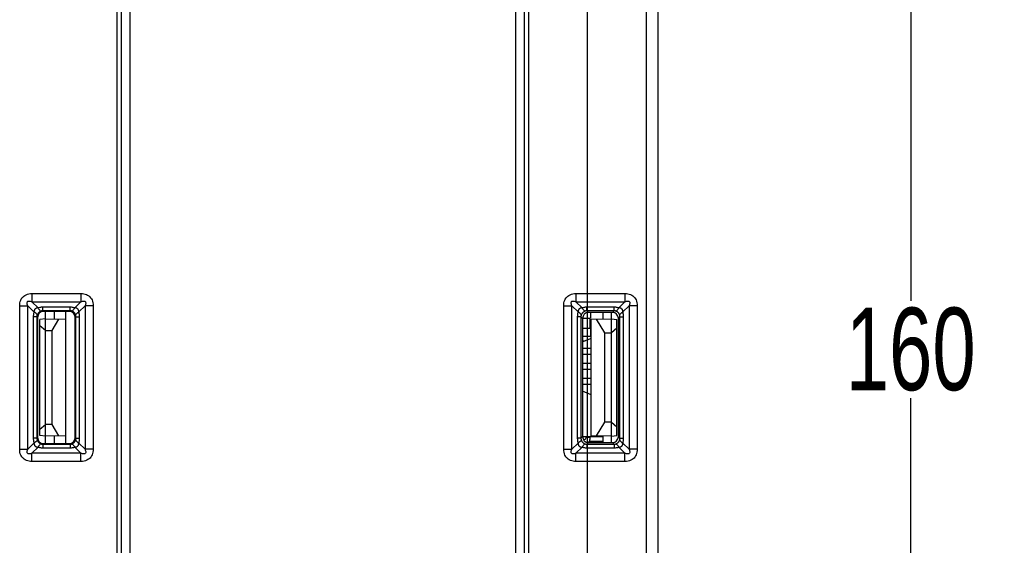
# Model space of a CAD drawing. Header units: millimetres. Extents: x -536 to 1170, y -857 to -283.
# Tile 36 of 39: x 941 to 1024, y -477 to -432. Entities that reach past the tile are written whole.
import ezdxf

# ---------------------------------------------------------------- set-up
doc = ezdxf.new("R2010")
doc.units = ezdxf.units.MM
doc.header["$LTSCALE"] = 30.734
doc.header["$PDMODE"] = 3
doc.header["$PDSIZE"] = 2
doc.layers.get('0').update_dxf_attribs({"linetype": 'CONTINUOUS'})
doc.layers.get('Defpoints').update_dxf_attribs({"linetype": 'CONTINUOUS'})
for name, color, linetype in [('02___PRT_ALL_AXES', 7, 'CONTINUOUS'), ('ECAD_02014631', 7, 'CONTINUOUS'), ('ECAD_04027737', 7, 'CONTINUOUS'), ('ECAD_04070001', 7, 'CONTINUOUS'), ('ECAD_05020001', 7, 'CONTINUOUS'), ('ECAD_05023009', 7, 'CONTINUOUS'), ('ECAD_05041002', 7, 'CONTINUOUS'), ('ECAD_05041022', 7, 'CONTINUOUS'), ('ECAD_06011011', 7, 'CONTINUOUS'), ('ECAD_10014069', 7, 'CONTINUOUS'), ('标注', 2, 'CONTINUOUS')]:
    doc.layers.add(name, color=color, linetype=linetype)
doc.styles.get("Standard").update_dxf_attribs({"font": 'txt', "width": 0.707})
doc.dimstyles.get("Standard").update_dxf_attribs({"dimtxt": 7, "dimasz": 4, "dimexe": 2, "dimexo": 0, "dimtad": 0, "dimtih": 1, "dimtoh": 1, "dimdec": 1, "dimdsep": 46, "dimtxsty": 'Standard', "dimcen": 0.09, "dimclrd": 256, "dimclre": 256, "dimclrt": 256, "dimadec": 0, "dimazin": 0, "dimtp": 0.01, "dimtm": 0.01, "dimtfac": 1, "dimtdec": 1, "dimtofl": 0, "dimtmove": 0, "dimatfit": 3, "dimfxl": 0, "dimtolj": 1, "dimarcsym": 0})

# ---------------------------------------------------------------- blocks, each defined once
blk = doc.blocks.new('*D40')
at = {"layer": 'Defpoints', "color": 0}
for p in [(944.994, -382.733), (988.996, -542.733), (1016.44, -542.733)]:
    blk.add_point(p, dxfattribs=at)
at = {"layer": '标注', "lineweight": -2}
for p, q in [((944.994, -382.733), (1018.44, -382.733)), ((1016.44, -386.733), (1016.44, -456.233)), ((1016.44, -538.733), (1016.44, -464.483)), ((988.996, -542.733), (1018.44, -542.733))]:
    blk.add_line(p, q, dxfattribs=at)
at = {"layer": '标注'}
for points in [[(1017.107, -386.733), (1015.773, -386.733), (1016.44, -382.733)], [(1015.773, -538.733), (1017.107, -538.733), (1016.44, -542.733)]]:
    blk.add_solid(points, dxfattribs=at)
at = {"layer": '标注', "color": 0, "insert": (1016.44, -460.358), "char_height": 7, "attachment_point": 5}
blk.add_mtext('\\A1;{\\A1;160}', dxfattribs=at)
blk = doc.blocks.new('*D41')
at = {"layer": 'Defpoints', "color": 0}
for p in [(944.994, -356.126), (944.994, -382.733), (988.996, -542.733)]:
    blk.add_point(p, dxfattribs=at)
at = {"layer": '标注', "lineweight": -2}
for p, q in [((944.994, -382.733), (944.994, -354.126)), ((988.996, -542.733), (988.996, -354.126)), ((948.994, -356.126), (962.246, -356.126)), ((984.996, -356.126), (971.744, -356.126))]:
    blk.add_line(p, q, dxfattribs=at)
at = {"layer": '标注'}
for points in [[(948.994, -355.46), (948.994, -356.793), (944.994, -356.126)], [(984.996, -356.793), (984.996, -355.46), (988.996, -356.126)]]:
    blk.add_solid(points, dxfattribs=at)
at = {"layer": '标注', "color": 0, "insert": (966.995, -356.126), "char_height": 7, "attachment_point": 5}
blk.add_mtext('\\A1;{\\A1;44}', dxfattribs=at)

msp = doc.modelspace()

# ---------------------------------------------------------------- linework, layer by layer
at = {"linetype": 'Continuous'}
for p, q in [((993.996, -546.233), (993.996, -377.733)), ((994.996, -547.433), (994.996, -378.033)), ((942.965, -468.334), (942.965, -457.132)), ((943.696, -457.133), (943.696, -457.777)), ((944.696, -468.332), (944.696, -457.134)), ((990.296, -457.214), (990.296, -457.777)), ((991.027, -468.253), (991.027, -457.213)), ((942.965, -457.764), (942.496, -457.806)), ((942.496, -467.66), (942.496, -457.806)), ((942.965, -457.764), (944.696, -457.794)), ((943.52, -458.75), (944.108, -457.784)), ((989.296, -457.794), (991.027, -457.764)), ((989.296, -467.672), (989.296, -457.794)), ((990.471, -458.95), (989.763, -457.786)), ((991.027, -457.764), (991.496, -457.806)), ((991.496, -467.66), (991.496, -457.806)), ((942.965, -458.746), (942.496, -458.336)), ((942.965, -458.746), (943.52, -458.75)), ((943.52, -466.716), (943.52, -458.75)), ((990.471, -458.95), (991.027, -458.946)), ((990.471, -466.516), (990.471, -458.95)), ((991.496, -458.536), (991.027, -458.946)), ((989.763, -467.68), (990.471, -466.516)), ((991.027, -466.52), (990.471, -466.516)), ((991.027, -466.52), (991.496, -466.93)), ((942.496, -467.13), (942.965, -466.72)), ((943.52, -466.716), (942.965, -466.72)), ((944.108, -467.682), (943.52, -466.716)), ((942.965, -467.702), (942.496, -467.66)), ((944.696, -467.672), (942.965, -467.702)), ((943.696, -467.689), (943.696, -468.333)), ((991.027, -467.702), (989.296, -467.672)), ((990.296, -467.689), (990.296, -468.252)), ((991.027, -467.702), (991.496, -467.66))]:
    msp.add_line(p, q, dxfattribs=at)
at = {"layer": '02___PRT_ALL_AXES', "linetype": 'Continuous'}
for p, q in [((949.046, -534.733), (949.046, -390.733)), ((983.996, -390.733), (983.996, -534.733)), ((949.418, -506.261), (949.418, -415.205)), ((950.164, -506.261), (950.164, -415.205)), ((982.878, -415.205), (982.878, -506.261)), ((983.623, -415.205), (983.623, -506.261)), ((941.813, -455.613), (945.978, -455.613)), ((941.813, -455.613), (941.813, -456.305)), ((945.978, -455.613), (945.978, -456.305)), ((988.013, -455.613), (992.178, -455.613)), ((988.013, -455.613), (988.013, -456.305)), ((992.178, -455.613), (992.178, -456.305)), ((941.813, -456.305), (945.978, -456.305)), ((942.335, -456.826), (941.813, -456.305)), ((945.978, -456.305), (945.456, -456.826)), ((988.013, -456.305), (992.178, -456.305)), ((988.535, -456.826), (988.013, -456.305)), ((992.178, -456.305), (991.656, -456.826)), ((940.776, -456.65), (941.468, -456.65)), ((940.776, -468.815), (940.776, -456.65)), ((941.468, -456.65), (941.989, -457.172)), ((941.468, -468.815), (941.468, -456.65)), ((945.053, -456.768), (942.738, -456.768)), ((942.738, -457.076), (942.738, -456.768)), ((945.053, -457.076), (942.738, -457.076)), ((942.738, -457.076), (942.794, -457.132)), ((944.995, -457.135), (942.794, -457.132)), ((945.053, -457.076), (944.995, -457.135)), ((945.053, -457.076), (945.053, -456.768)), ((945.802, -457.172), (946.324, -456.65)), ((947.016, -456.65), (946.324, -456.65)), ((946.324, -456.65), (946.324, -468.815)), ((947.016, -456.65), (947.016, -468.815)), ((986.976, -456.65), (987.668, -456.65)), ((986.976, -468.815), (986.976, -456.65)), ((987.668, -456.65), (988.189, -457.172)), ((987.668, -468.815), (987.668, -456.65)), ((991.253, -456.768), (988.938, -456.768)), ((988.938, -457.076), (988.938, -456.768)), ((991.253, -457.076), (988.938, -457.076)), ((988.938, -457.076), (989.078, -457.215)), ((991.116, -457.213), (989.078, -457.215)), ((991.253, -457.076), (991.116, -457.213)), ((991.253, -457.076), (991.253, -456.768)), ((992.002, -457.172), (992.524, -456.65)), ((993.216, -456.65), (992.524, -456.65)), ((992.524, -456.65), (992.524, -468.815)), ((993.216, -456.65), (993.216, -468.815)), ((942.239, -457.575), (941.931, -457.575)), ((941.931, -457.575), (941.931, -467.891)), ((942.239, -457.575), (942.294, -457.631)), ((942.239, -457.575), (942.239, -467.891)), ((942.294, -457.631), (942.294, -467.835)), ((945.553, -457.575), (945.494, -457.635)), ((945.494, -467.831), (945.494, -457.635)), ((945.553, -457.575), (945.861, -457.575)), ((945.553, -467.891), (945.553, -457.575)), ((945.861, -467.891), (945.861, -457.575)), ((988.439, -457.575), (988.131, -457.575)), ((988.131, -457.575), (988.131, -467.891)), ((988.439, -457.575), (988.579, -457.716)), ((988.439, -457.575), (988.439, -467.891)), ((988.579, -457.716), (988.579, -467.75)), ((991.753, -457.575), (991.616, -457.712)), ((991.616, -467.754), (991.616, -457.712)), ((991.753, -457.575), (992.061, -457.575)), ((991.753, -467.891), (991.753, -457.575)), ((992.061, -467.891), (992.061, -457.575)), ((942.239, -467.891), (941.931, -467.891)), ((942.239, -467.891), (942.294, -467.835)), ((945.553, -467.891), (945.494, -467.831)), ((945.553, -467.891), (945.861, -467.891)), ((988.439, -467.891), (988.131, -467.891)), ((988.439, -467.891), (988.579, -467.75)), ((991.753, -467.891), (991.616, -467.754)), ((991.753, -467.891), (992.061, -467.891)), ((940.776, -468.815), (941.468, -468.815)), ((941.989, -468.294), (941.468, -468.815)), ((941.813, -469.161), (942.335, -468.639)), ((942.738, -468.39), (942.794, -468.334)), ((942.738, -468.39), (945.053, -468.39)), ((942.738, -468.39), (942.738, -468.698)), ((942.738, -468.698), (945.053, -468.698)), ((942.794, -468.334), (944.995, -468.331)), ((945.053, -468.39), (944.995, -468.331)), ((945.053, -468.39), (945.053, -468.698)), ((945.456, -468.639), (945.978, -469.161)), ((946.324, -468.815), (945.802, -468.294)), ((947.016, -468.815), (946.324, -468.815)), ((986.976, -468.815), (987.668, -468.815)), ((988.189, -468.294), (987.668, -468.815)), ((988.013, -469.161), (988.535, -468.639)), ((988.938, -468.39), (989.078, -468.25)), ((988.938, -468.39), (991.253, -468.39)), ((988.938, -468.39), (988.938, -468.698)), ((988.938, -468.698), (991.253, -468.698)), ((989.078, -468.25), (991.116, -468.253)), ((991.253, -468.39), (991.116, -468.253)), ((991.253, -468.39), (991.253, -468.698)), ((991.656, -468.639), (992.178, -469.161)), ((992.524, -468.815), (992.002, -468.294)), ((993.216, -468.815), (992.524, -468.815)), ((945.978, -469.161), (941.813, -469.161)), ((941.813, -469.853), (941.813, -469.161)), ((945.978, -469.853), (941.813, -469.853)), ((945.978, -469.853), (945.978, -469.161)), ((992.178, -469.161), (988.013, -469.161)), ((988.013, -469.853), (988.013, -469.161)), ((992.178, -469.853), (988.013, -469.853)), ((992.178, -469.853), (992.178, -469.161))]:
    msp.add_line(p, q, dxfattribs=at)
for points in [[(940.776, -456.65), (940.781, -456.527), (940.796, -456.408), (940.823, -456.293), (940.86, -456.183), (940.91, -456.081), (940.97, -455.987), (941.041, -455.903), (941.122, -455.828), (941.215, -455.763), (941.318, -455.709), (941.432, -455.667), (941.554, -455.637), (941.68, -455.619), (941.813, -455.613)], [(945.978, -455.613), (946.102, -455.618), (946.221, -455.634), (946.336, -455.66), (946.445, -455.698), (946.548, -455.747), (946.642, -455.807), (946.726, -455.878), (946.801, -455.96), (946.865, -456.052), (946.919, -456.155), (946.962, -456.269), (946.992, -456.391), (947.01, -456.518), (947.016, -456.65)], [(986.976, -456.65), (986.981, -456.527), (986.996, -456.408), (987.023, -456.293), (987.06, -456.183), (987.11, -456.081), (987.17, -455.987), (987.241, -455.903), (987.322, -455.828), (987.415, -455.763), (987.518, -455.709), (987.632, -455.667), (987.754, -455.637), (987.88, -455.619), (988.013, -455.613)], [(992.178, -455.613), (992.302, -455.618), (992.421, -455.634), (992.536, -455.66), (992.645, -455.698), (992.748, -455.747), (992.842, -455.807), (992.926, -455.878), (993.001, -455.96), (993.065, -456.052), (993.119, -456.155), (993.162, -456.269), (993.192, -456.391), (993.21, -456.518), (993.216, -456.65)], [(941.468, -456.65), (941.442, -456.582), (941.424, -456.519), (941.412, -456.46), (941.408, -456.407), (941.412, -456.361), (941.425, -456.322), (941.445, -456.291), (941.474, -456.267), (941.512, -456.252), (941.557, -456.246), (941.611, -456.248), (941.673, -456.259), (941.74, -456.277), (941.813, -456.305)], [(945.978, -456.305), (946.047, -456.279), (946.11, -456.261), (946.169, -456.249), (946.222, -456.245), (946.268, -456.25), (946.307, -456.262), (946.338, -456.283), (946.361, -456.311), (946.376, -456.349), (946.383, -456.394), (946.381, -456.449), (946.37, -456.51), (946.351, -456.577), (946.324, -456.65)], [(987.668, -456.65), (987.642, -456.582), (987.624, -456.519), (987.612, -456.46), (987.608, -456.407), (987.612, -456.361), (987.625, -456.322), (987.645, -456.291), (987.674, -456.267), (987.712, -456.252), (987.757, -456.246), (987.811, -456.248), (987.873, -456.259), (987.94, -456.277), (988.013, -456.305)], [(992.178, -456.305), (992.247, -456.279), (992.31, -456.261), (992.369, -456.249), (992.422, -456.245), (992.468, -456.25), (992.507, -456.262), (992.538, -456.283), (992.561, -456.311), (992.576, -456.349), (992.583, -456.394), (992.581, -456.449), (992.57, -456.51), (992.551, -456.577), (992.524, -456.65)], [(941.989, -457.172), (941.971, -457.239), (941.957, -457.306), (941.946, -457.373), (941.937, -457.44), (941.933, -457.508), (941.931, -457.575)], [(942.335, -456.826), (942.288, -456.829), (942.245, -456.835), (942.205, -456.845), (942.169, -456.859), (942.138, -456.876), (942.11, -456.895), (942.085, -456.915), (942.065, -456.938), (942.047, -456.961), (942.032, -456.986), (942.02, -457.012), (942.009, -457.039), (942.001, -457.069), (941.995, -457.101), (941.991, -457.135), (941.989, -457.172)], [(942.259, -457.442), (942.254, -457.405), (942.232, -457.363), (942.193, -457.318), (942.139, -457.271), (942.071, -457.222), (941.989, -457.172)], [(942.605, -457.096), (942.569, -457.11), (942.535, -457.125), (942.502, -457.142), (942.472, -457.162), (942.444, -457.182), (942.418, -457.203), (942.395, -457.225), (942.374, -457.247), (942.355, -457.269), (942.337, -457.291), (942.321, -457.314), (942.307, -457.337), (942.293, -457.361), (942.281, -457.387), (942.269, -457.414), (942.259, -457.442)], [(942.738, -456.768), (942.673, -456.77), (942.608, -456.774), (942.542, -456.782), (942.475, -456.793), (942.406, -456.808), (942.335, -456.826)], [(942.605, -457.096), (942.568, -457.091), (942.526, -457.069), (942.481, -457.03), (942.434, -456.977), (942.385, -456.908), (942.335, -456.826)], [(942.738, -457.076), (942.716, -457.076), (942.695, -457.078), (942.673, -457.08), (942.651, -457.084), (942.628, -457.09), (942.605, -457.096)], [(945.456, -456.826), (945.39, -456.809), (945.323, -456.794), (945.256, -456.783), (945.189, -456.775), (945.121, -456.77), (945.053, -456.768)], [(945.187, -457.096), (945.165, -457.09), (945.143, -457.085), (945.121, -457.081), (945.099, -457.078), (945.076, -457.076), (945.053, -457.076)], [(945.187, -457.096), (945.224, -457.091), (945.266, -457.069), (945.31, -457.03), (945.358, -456.977), (945.407, -456.908), (945.456, -456.826)], [(945.532, -457.442), (945.519, -457.406), (945.504, -457.372), (945.486, -457.34), (945.467, -457.309), (945.447, -457.281), (945.426, -457.255), (945.404, -457.232), (945.382, -457.211), (945.36, -457.192), (945.338, -457.174), (945.315, -457.159), (945.292, -457.144), (945.267, -457.13), (945.242, -457.118), (945.215, -457.106), (945.187, -457.096)], [(945.802, -457.172), (945.8, -457.125), (945.794, -457.082), (945.783, -457.042), (945.77, -457.007), (945.753, -456.975), (945.734, -456.947), (945.713, -456.923), (945.691, -456.902), (945.668, -456.884), (945.643, -456.869), (945.617, -456.857), (945.59, -456.846), (945.56, -456.838), (945.528, -456.832), (945.493, -456.828), (945.456, -456.826)], [(945.532, -457.442), (945.538, -457.405), (945.56, -457.363), (945.598, -457.318), (945.652, -457.271), (945.72, -457.222), (945.802, -457.172)], [(945.861, -457.575), (945.859, -457.51), (945.855, -457.445), (945.847, -457.379), (945.836, -457.312), (945.821, -457.243), (945.802, -457.172)], [(988.189, -457.172), (988.171, -457.239), (988.157, -457.306), (988.146, -457.373), (988.137, -457.44), (988.133, -457.508), (988.131, -457.575)], [(988.535, -456.826), (988.488, -456.829), (988.445, -456.835), (988.405, -456.845), (988.369, -456.859), (988.338, -456.876), (988.31, -456.895), (988.285, -456.915), (988.265, -456.938), (988.247, -456.961), (988.232, -456.986), (988.22, -457.012), (988.209, -457.039), (988.201, -457.069), (988.195, -457.101), (988.191, -457.135), (988.189, -457.172)], [(988.459, -457.442), (988.454, -457.405), (988.432, -457.363), (988.393, -457.318), (988.339, -457.271), (988.271, -457.222), (988.189, -457.172)], [(988.805, -457.096), (988.769, -457.11), (988.735, -457.125), (988.702, -457.142), (988.672, -457.162), (988.644, -457.182), (988.618, -457.203), (988.595, -457.225), (988.574, -457.247), (988.555, -457.269), (988.537, -457.291), (988.521, -457.314), (988.507, -457.337), (988.493, -457.361), (988.481, -457.387), (988.469, -457.414), (988.459, -457.442)], [(988.938, -456.768), (988.873, -456.77), (988.808, -456.774), (988.742, -456.782), (988.675, -456.793), (988.606, -456.808), (988.535, -456.826)], [(988.805, -457.096), (988.768, -457.091), (988.726, -457.069), (988.681, -457.03), (988.634, -456.977), (988.585, -456.908), (988.535, -456.826)], [(988.938, -457.076), (988.916, -457.076), (988.895, -457.078), (988.873, -457.08), (988.851, -457.084), (988.828, -457.09), (988.805, -457.096)], [(991.656, -456.826), (991.59, -456.809), (991.523, -456.794), (991.456, -456.783), (991.389, -456.775), (991.321, -456.77), (991.253, -456.768)], [(991.387, -457.096), (991.365, -457.09), (991.343, -457.085), (991.321, -457.081), (991.299, -457.078), (991.276, -457.076), (991.253, -457.076)], [(991.387, -457.096), (991.424, -457.091), (991.466, -457.069), (991.51, -457.03), (991.558, -456.977), (991.607, -456.908), (991.656, -456.826)], [(991.732, -457.442), (991.719, -457.406), (991.704, -457.372), (991.686, -457.34), (991.667, -457.309), (991.647, -457.281), (991.626, -457.255), (991.604, -457.232), (991.582, -457.211), (991.56, -457.192), (991.538, -457.174), (991.515, -457.159), (991.492, -457.144), (991.467, -457.13), (991.442, -457.118), (991.415, -457.106), (991.387, -457.096)], [(992.002, -457.172), (992, -457.125), (991.994, -457.082), (991.983, -457.042), (991.97, -457.007), (991.953, -456.975), (991.934, -456.947), (991.913, -456.923), (991.891, -456.902), (991.868, -456.884), (991.843, -456.869), (991.817, -456.857), (991.79, -456.846), (991.76, -456.838), (991.728, -456.832), (991.693, -456.828), (991.656, -456.826)], [(991.732, -457.442), (991.738, -457.405), (991.76, -457.363), (991.798, -457.318), (991.852, -457.271), (991.92, -457.222), (992.002, -457.172)], [(992.061, -457.575), (992.059, -457.51), (992.055, -457.445), (992.047, -457.379), (992.036, -457.312), (992.021, -457.243), (992.002, -457.172)], [(942.259, -457.442), (942.253, -457.464), (942.248, -457.486), (942.244, -457.508), (942.241, -457.53), (942.239, -457.553), (942.239, -457.575)], [(945.553, -457.575), (945.553, -457.554), (945.551, -457.532), (945.548, -457.51), (945.544, -457.488), (945.539, -457.465), (945.532, -457.442)], [(988.459, -457.442), (988.453, -457.464), (988.448, -457.486), (988.444, -457.508), (988.441, -457.53), (988.439, -457.553), (988.439, -457.575)], [(991.753, -457.575), (991.753, -457.554), (991.751, -457.532), (991.748, -457.51), (991.744, -457.488), (991.739, -457.465), (991.732, -457.442)], [(941.931, -467.891), (941.933, -467.956), (941.937, -468.021), (941.945, -468.087), (941.956, -468.154), (941.971, -468.223), (941.989, -468.294)], [(942.259, -468.024), (942.254, -468.061), (942.232, -468.103), (942.193, -468.147), (942.139, -468.195), (942.071, -468.244), (941.989, -468.294)], [(942.239, -467.891), (942.239, -467.912), (942.241, -467.934), (942.243, -467.956), (942.247, -467.978), (942.252, -468.001), (942.259, -468.024)], [(942.259, -468.024), (942.272, -468.06), (942.288, -468.094), (942.305, -468.126), (942.324, -468.157), (942.345, -468.185), (942.366, -468.211), (942.388, -468.234), (942.409, -468.255), (942.431, -468.274), (942.454, -468.291), (942.476, -468.307), (942.5, -468.322), (942.524, -468.335), (942.55, -468.348), (942.577, -468.359), (942.605, -468.37)], [(945.187, -468.37), (945.223, -468.356), (945.257, -468.341), (945.289, -468.323), (945.32, -468.304), (945.348, -468.284), (945.374, -468.263), (945.397, -468.241), (945.418, -468.219), (945.437, -468.197), (945.454, -468.175), (945.47, -468.152), (945.485, -468.129), (945.498, -468.105), (945.511, -468.079), (945.522, -468.052), (945.532, -468.024)], [(945.532, -468.024), (945.539, -468.002), (945.544, -467.98), (945.548, -467.958), (945.551, -467.936), (945.552, -467.913), (945.553, -467.891)], [(945.532, -468.024), (945.538, -468.061), (945.56, -468.103), (945.598, -468.147), (945.652, -468.195), (945.72, -468.244), (945.802, -468.294)], [(945.802, -468.294), (945.82, -468.227), (945.835, -468.16), (945.846, -468.093), (945.854, -468.026), (945.859, -467.958), (945.861, -467.891)], [(988.131, -467.891), (988.133, -467.956), (988.137, -468.021), (988.145, -468.087), (988.156, -468.154), (988.171, -468.223), (988.189, -468.294)], [(988.459, -468.024), (988.454, -468.061), (988.432, -468.103), (988.393, -468.147), (988.339, -468.195), (988.271, -468.244), (988.189, -468.294)], [(988.439, -467.891), (988.439, -467.912), (988.441, -467.934), (988.443, -467.956), (988.447, -467.978), (988.452, -468.001), (988.459, -468.024)], [(988.459, -468.024), (988.472, -468.06), (988.488, -468.094), (988.505, -468.126), (988.524, -468.157), (988.545, -468.185), (988.566, -468.211), (988.588, -468.234), (988.609, -468.255), (988.631, -468.274), (988.654, -468.291), (988.676, -468.307), (988.7, -468.322), (988.724, -468.335), (988.75, -468.348), (988.777, -468.359), (988.805, -468.37)], [(991.387, -468.37), (991.423, -468.356), (991.457, -468.341), (991.489, -468.323), (991.52, -468.304), (991.548, -468.284), (991.574, -468.263), (991.597, -468.241), (991.618, -468.219), (991.637, -468.197), (991.654, -468.175), (991.67, -468.152), (991.685, -468.129), (991.698, -468.105), (991.711, -468.079), (991.722, -468.052), (991.732, -468.024)], [(991.732, -468.024), (991.739, -468.002), (991.744, -467.98), (991.748, -467.958), (991.751, -467.936), (991.752, -467.913), (991.753, -467.891)], [(991.732, -468.024), (991.738, -468.061), (991.76, -468.103), (991.798, -468.147), (991.852, -468.195), (991.92, -468.244), (992.002, -468.294)], [(992.002, -468.294), (992.02, -468.227), (992.035, -468.16), (992.046, -468.093), (992.054, -468.026), (992.059, -467.958), (992.061, -467.891)], [(941.813, -469.853), (941.69, -469.848), (941.571, -469.832), (941.456, -469.806), (941.346, -469.768), (941.244, -469.719), (941.15, -469.659), (941.065, -469.588), (940.991, -469.506), (940.926, -469.414), (940.872, -469.31), (940.83, -469.197), (940.8, -469.075), (940.782, -468.948), (940.776, -468.815)], [(941.813, -469.161), (941.745, -469.187), (941.682, -469.205), (941.623, -469.217), (941.57, -469.221), (941.524, -469.216), (941.485, -469.204), (941.454, -469.183), (941.43, -469.155), (941.415, -469.117), (941.409, -469.072), (941.411, -469.017), (941.421, -468.956), (941.44, -468.889), (941.468, -468.815)], [(941.989, -468.294), (941.992, -468.34), (941.998, -468.384), (942.008, -468.423), (942.022, -468.459), (942.038, -468.491), (942.057, -468.519), (942.078, -468.543), (942.1, -468.564), (942.124, -468.582), (942.149, -468.597), (942.175, -468.609), (942.202, -468.62), (942.232, -468.628), (942.264, -468.634), (942.298, -468.638), (942.335, -468.639)], [(942.605, -468.37), (942.568, -468.375), (942.526, -468.397), (942.481, -468.435), (942.434, -468.489), (942.385, -468.558), (942.335, -468.639)], [(942.335, -468.639), (942.402, -468.657), (942.468, -468.672), (942.536, -468.683), (942.603, -468.691), (942.67, -468.696), (942.738, -468.698)], [(942.605, -468.37), (942.627, -468.376), (942.649, -468.381), (942.671, -468.385), (942.693, -468.388), (942.716, -468.39), (942.738, -468.39)], [(945.053, -468.39), (945.075, -468.39), (945.097, -468.388), (945.119, -468.385), (945.141, -468.382), (945.164, -468.376), (945.187, -468.37)], [(945.053, -468.698), (945.118, -468.696), (945.184, -468.692), (945.25, -468.684), (945.317, -468.673), (945.386, -468.658), (945.456, -468.639)], [(945.187, -468.37), (945.224, -468.375), (945.266, -468.397), (945.31, -468.435), (945.358, -468.489), (945.407, -468.558), (945.456, -468.639)], [(945.456, -468.639), (945.503, -468.637), (945.547, -468.631), (945.586, -468.621), (945.622, -468.607), (945.654, -468.59), (945.682, -468.571), (945.706, -468.551), (945.727, -468.528), (945.745, -468.505), (945.759, -468.48), (945.772, -468.454), (945.782, -468.427), (945.791, -468.397), (945.797, -468.365), (945.801, -468.331), (945.802, -468.294)], [(946.324, -468.815), (946.35, -468.884), (946.368, -468.947), (946.38, -469.006), (946.383, -469.059), (946.379, -469.105), (946.367, -469.144), (946.346, -469.175), (946.317, -469.198), (946.28, -469.213), (946.234, -469.22), (946.18, -469.218), (946.119, -469.207), (946.052, -469.188), (945.978, -469.161)], [(947.016, -468.815), (947.011, -468.939), (946.995, -469.058), (946.969, -469.173), (946.931, -469.283), (946.882, -469.385), (946.822, -469.479), (946.751, -469.563), (946.669, -469.638), (946.576, -469.703), (946.473, -469.756), (946.36, -469.799), (946.238, -469.829), (946.111, -469.847), (945.978, -469.853)], [(988.013, -469.853), (987.89, -469.848), (987.771, -469.832), (987.656, -469.806), (987.546, -469.768), (987.444, -469.719), (987.35, -469.659), (987.265, -469.588), (987.191, -469.506), (987.126, -469.414), (987.072, -469.31), (987.03, -469.197), (987, -469.075), (986.982, -468.948), (986.976, -468.815)], [(988.013, -469.161), (987.945, -469.187), (987.882, -469.205), (987.823, -469.217), (987.77, -469.221), (987.724, -469.216), (987.685, -469.204), (987.654, -469.183), (987.63, -469.155), (987.615, -469.117), (987.609, -469.072), (987.611, -469.017), (987.621, -468.956), (987.64, -468.889), (987.668, -468.815)], [(988.189, -468.294), (988.192, -468.34), (988.198, -468.384), (988.208, -468.423), (988.222, -468.459), (988.238, -468.491), (988.257, -468.519), (988.278, -468.543), (988.3, -468.564), (988.324, -468.582), (988.349, -468.597), (988.375, -468.609), (988.402, -468.62), (988.432, -468.628), (988.464, -468.634), (988.498, -468.638), (988.535, -468.639)], [(988.805, -468.37), (988.768, -468.375), (988.726, -468.397), (988.681, -468.435), (988.634, -468.489), (988.585, -468.558), (988.535, -468.639)], [(988.535, -468.639), (988.602, -468.657), (988.668, -468.672), (988.736, -468.683), (988.803, -468.691), (988.87, -468.696), (988.938, -468.698)], [(988.805, -468.37), (988.827, -468.376), (988.849, -468.381), (988.871, -468.385), (988.893, -468.388), (988.916, -468.39), (988.938, -468.39)], [(991.253, -468.39), (991.275, -468.39), (991.297, -468.388), (991.319, -468.385), (991.341, -468.382), (991.364, -468.376), (991.387, -468.37)], [(991.253, -468.698), (991.318, -468.696), (991.384, -468.692), (991.45, -468.684), (991.517, -468.673), (991.586, -468.658), (991.656, -468.639)], [(991.387, -468.37), (991.424, -468.375), (991.466, -468.397), (991.51, -468.435), (991.558, -468.489), (991.607, -468.558), (991.656, -468.639)], [(991.656, -468.639), (991.703, -468.637), (991.747, -468.631), (991.786, -468.621), (991.822, -468.607), (991.854, -468.59), (991.882, -468.571), (991.906, -468.551), (991.927, -468.528), (991.945, -468.505), (991.959, -468.48), (991.972, -468.454), (991.982, -468.427), (991.991, -468.397), (991.997, -468.365), (992.001, -468.331), (992.002, -468.294)], [(992.524, -468.815), (992.55, -468.884), (992.568, -468.947), (992.58, -469.006), (992.583, -469.059), (992.579, -469.105), (992.567, -469.144), (992.546, -469.175), (992.517, -469.198), (992.48, -469.213), (992.434, -469.22), (992.38, -469.218), (992.319, -469.207), (992.252, -469.188), (992.178, -469.161)], [(993.216, -468.815), (993.211, -468.939), (993.195, -469.058), (993.169, -469.173), (993.131, -469.283), (993.082, -469.385), (993.022, -469.479), (992.951, -469.563), (992.869, -469.638), (992.776, -469.703), (992.673, -469.756), (992.56, -469.799), (992.438, -469.829), (992.311, -469.847), (992.178, -469.853)]]:
    msp.add_lwpolyline(points, dxfattribs=at)
for centre, major_axis, ratio, start_param, end_param in [((942.795, -457.632), (0.412, -0.286), 0.996751, 2.177419, 3.746312), ((944.994, -457.635), (0.145, 0.479), 0.99863, -1.276444, 0.29245), ((989.079, -457.716), (-0.145, 0.479), 0.99863, -0.29245, 1.276444), ((991.115, -457.714), (0.412, 0.286), 0.996751, 5.678466, 7.247359), ((942.795, -467.833), (0.412, 0.286), 0.996751, 8.820058, 10.388952), ((944.994, -467.831), (-0.145, 0.479), 0.99863, -3.434043, -1.865149), ((989.079, -467.75), (0.145, 0.479), 0.99863, -4.418036, -2.849143), ((991.115, -467.752), (0.412, -0.286), 0.996751, -0.964174, 0.60472)]:
    msp.add_ellipse(centre, major_axis=major_axis, ratio=ratio, start_param=start_param, end_param=end_param, dxfattribs=at)
at = {"layer": 'ECAD_02014631', "linetype": 'Continuous'}
msp.add_line((989.221, -458.137), (989.296, -458.137), dxfattribs=at)
at = {"layer": 'ECAD_04027737', "linetype": 'Continuous'}
msp.add_line((988.579, -459.625), (988.804, -459.625), dxfattribs=at)
at = {"layer": 'ECAD_04070001', "linetype": 'Continuous'}
for p, q in [((989.221, -458.188), (989.296, -458.188)), ((989.221, -458.238), (989.296, -458.238))]:
    msp.add_line(p, q, dxfattribs=at)
at = {"layer": 'ECAD_05020001', "linetype": 'Continuous'}
for p, q in [((989.246, -457.215), (989.246, -457.702)), ((988.58, -457.702), (989.246, -457.702)), ((989.221, -458.552), (989.221, -457.702)), ((988.579, -458.552), (989.246, -458.552)), ((989.246, -458.552), (989.246, -459.227)), ((988.579, -459.227), (989.246, -459.227))]:
    msp.add_line(p, q, dxfattribs=at)
at = {"layer": 'ECAD_05023009', "linetype": 'Continuous'}
msp.add_line((989.046, -467.778), (989.046, -467.793), dxfattribs=at)
at = {"layer": 'ECAD_05041002', "linetype": 'Continuous'}
msp.add_line((989.161, -468.133), (990.296, -468.133), dxfattribs=at)
at = {"layer": 'ECAD_05041022', "linetype": 'Continuous'}
msp.add_line((989.246, -458.888), (989.296, -458.888), dxfattribs=at)
at = {"layer": 'ECAD_06011011', "linetype": 'Continuous'}
for p, q in [((990.296, -467.778), (988.582, -467.778)), ((988.639, -467.983), (988.736, -467.983)), ((988.886, -467.793), (989.196, -467.793)), ((988.886, -467.833), (988.886, -467.793)), ((989.196, -467.793), (989.196, -467.993))]:
    msp.add_line(p, q, dxfattribs=at)
for centre, radius, start in [((988.736, -467.833), 0.15, 270), ((988.896, -467.993), 0.3, 301.78831)]:
    msp.add_arc(centre, radius, start, 0, dxfattribs=at)
at = {"layer": 'ECAD_10014069', "linetype": 'Continuous'}
for p, q in [((989.296, -459.42), (988.579, -459.719)), ((989.296, -460.285), (988.579, -460.285)), ((989.296, -460.795), (988.579, -460.795)), ((989.296, -461.545), (988.579, -461.545)), ((989.296, -462.065), (988.579, -462.065)), ((989.296, -462.815), (988.579, -462.815)), ((989.296, -463.325), (988.579, -463.325)), ((989.296, -464.2), (988.579, -463.901))]:
    msp.add_line(p, q, dxfattribs=at)

# ---------------------------------------------------------------- dimensions: what is measured, and where the dimension line sits
at = {"layer": '标注'}
dim = msp.add_linear_dim(base=(944.994, -356.126), p1=(988.996, -542.733), p2=(944.994, -382.733), text='{\\A1;<>}', dimstyle='Standard', override={"dimtad": 0, "dimtih": 1, "dimtoh": 1, "dimdec": 0, "dimzin": 0, "dimtxsty": 'Standard', "dimcen": 5.0292, "dimclrt": 0, "dimtol": 0, "dimtdec": 4, "dimtzin": 0}, dxfattribs=at)
dim.commit()
dim.dimension.update_dxf_attribs({"geometry": '*D41', "text_midpoint": (966.995, -356.126)})
dim = msp.add_linear_dim(base=(1016.44, -542.733), p1=(944.994, -382.733), p2=(988.996, -542.733), angle=90, text='{\\A1;<>}', dimstyle='Standard', override={"dimtad": 0, "dimtih": 1, "dimtoh": 1, "dimdec": 0, "dimzin": 0, "dimtxsty": 'Standard', "dimcen": 5.0292, "dimclrt": 0, "dimtol": 0, "dimtdec": 4, "dimtzin": 0}, dxfattribs=at)
dim.commit()
dim.dimension.update_dxf_attribs({"geometry": '*D40', "text_midpoint": (1016.44, -460.358), "dimtype": 160})

doc.saveas('drawing.dxf')
